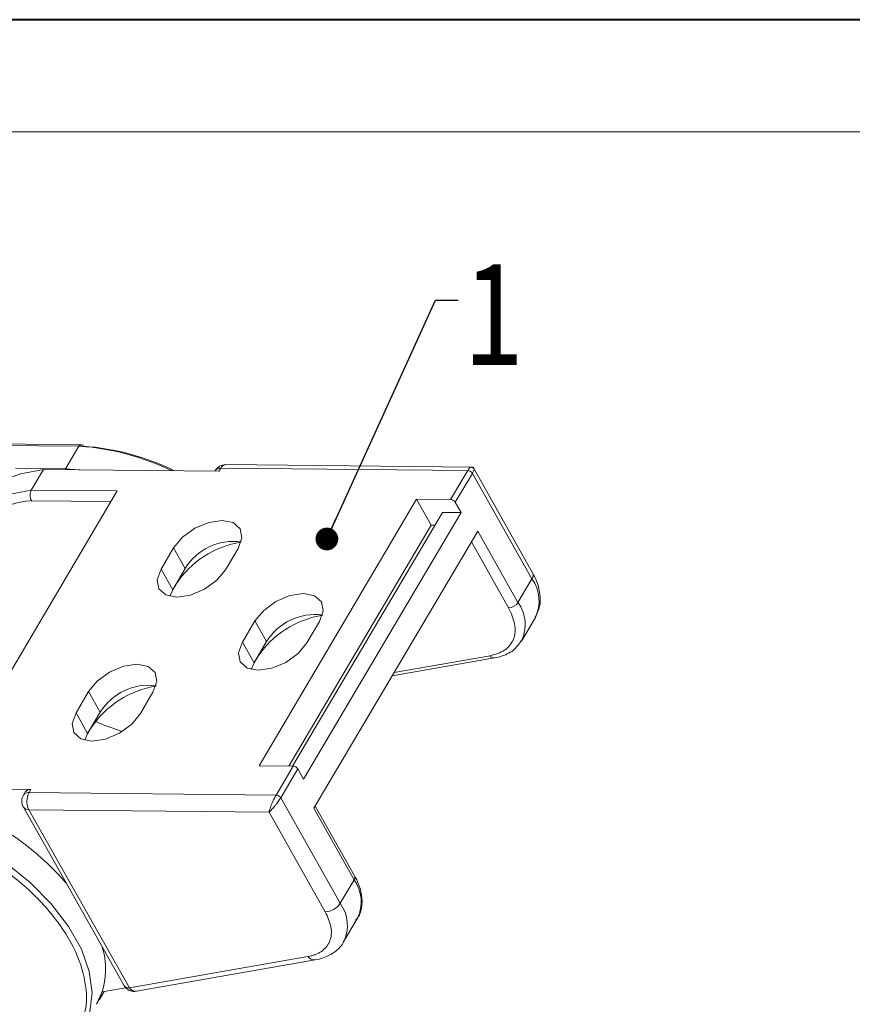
# Model space of a CAD drawing. Header units: millimetres. Extents: x 2934 to 3561, y -490 to -50.
# Tile 24 of 29: x 3329 to 3384, y -115 to -50. Entities that reach past the tile are written whole.
import ezdxf

# ---------------------------------------------------------------- set-up
doc = ezdxf.new("R2010")
doc.units = ezdxf.units.MM
doc.styles.get("Standard").update_dxf_attribs({"font": '仿宋_GB2312.ttf', "width": 0.8})
doc.dimstyles.new('副本 ISO-5', dxfattribs={"dimtxt": 3, "dimasz": 1.5, "dimexe": 1, "dimexo": 0.625, "dimgap": 0.5, "dimtad": 1, "dimtoh": 1, "dimdsep": 46, "dimtxsty": 'Standard', "dimcen": 2.5, "dimadec": 0, "dimazin": 0, "dimtfac": 1, "dimtmove": 0, "dimatfit": 3, "dimfxl": 0, "dimarcsym": 0})

msp = doc.modelspace()

# ---------------------------------------------------------------- linework, layer by layer
at = {"color": 7, "lineweight": 40}
msp.add_line((3555.317, -50.033), (2933.552, -50.033), dxfattribs=at)
at = {"color": 7, "lineweight": 13}
msp.add_line((3547.915, -57.435), (2970.561, -57.435), dxfattribs=at)
at = {"color": 7, "linetype": 'Continuous', "lineweight": 15}
for p, q in [((3333.122, -78.068), (3310.142, -77.84)), ((3310.018, -77.927), (3333, -78.155)), ((3332.998, -78.155), (3332.117, -79.647)), ((3333.072, -78.157), (3333, -78.155)), ((3332.117, -79.647), (3328.837, -79.614)), ((3330.667, -79.7), (3329.869, -81.05)), ((3342.24, -79.815), (3330.667, -79.7)), ((3332.117, -79.647), (3333.06, -79.723)), ((3341.994, -79.77), (3341.969, -79.812)), ((3342.362, -79.608), (3342.24, -79.815)), ((3358.644, -79.77), (3342.362, -79.608)), ((3358.976, -79.539), (3342.691, -79.377)), ((3357.516, -81.679), (3358.644, -79.77)), ((3362.921, -86.512), (3358.992, -79.548)), ((3357.822, -81.859), (3358.95, -79.95)), ((3362.877, -86.912), (3358.95, -79.95)), ((3335.54, -81.107), (3324.742, -99.383)), ((3329.869, -81.05), (3335.54, -81.107)), ((3329.886, -81.757), (3335.125, -81.81)), ((3344.889, -99.23), (3355.272, -81.656)), ((3355.272, -81.656), (3357.516, -81.679)), ((3355.272, -81.656), (3356.235, -83.363)), ((3358.203, -82.534), (3357.822, -81.859)), ((3356.978, -82.522), (3347.094, -99.252)), ((3358.203, -82.534), (3347.82, -100.108)), ((3358.203, -82.534), (3356.978, -82.522)), ((3346.849, -99.25), (3356.235, -83.363)), ((3348.501, -102.035), (3359.299, -83.758)), ((3356.48, -83.366), (3356.235, -83.363)), ((3359.299, -83.758), (3361.957, -88.469)), ((3338.426, -86.262), (3339.257, -84.856)), ((3340.025, -86.218), (3339.257, -84.856)), ((3343.502, -84.898), (3342.672, -86.304)), ((3361.341, -88.817), (3358.884, -84.461)), ((3339.195, -87.624), (3338.426, -86.262)), ((3340.025, -86.218), (3339.195, -87.624)), ((3339.402, -87.272), (3340.025, -86.218)), ((3361.957, -88.469), (3362.877, -86.912)), ((3339.195, -87.624), (3339, -88.054)), ((3339.18, -87.649), (3339.402, -87.272)), ((3362.183, -91.008), (3363.103, -89.451)), ((3343.787, -91.088), (3344.618, -89.682)), ((3344.618, -89.682), (3345.386, -91.044)), ((3348.863, -89.724), (3348.033, -91.13)), ((3344.556, -92.45), (3343.787, -91.088)), ((3345.386, -91.044), (3344.556, -92.45)), ((3344.763, -92.099), (3345.386, -91.044)), ((3344.541, -92.475), (3344.763, -92.099)), ((3353.658, -93.307), (3360.413, -92.12)), ((3353.785, -93.092), (3360.119, -91.979)), ((3344.556, -92.45), (3344.361, -92.88)), ((3332.819, -95.751), (3333.65, -94.346)), ((3333.65, -94.346), (3334.418, -95.708)), ((3337.895, -94.388), (3337.065, -95.794)), ((3333.588, -97.114), (3332.819, -95.751)), ((3334.418, -95.708), (3333.588, -97.114)), ((3333.796, -96.762), (3334.418, -95.708)), ((3333.588, -97.114), (3333.393, -97.544)), ((3333.573, -97.139), (3333.796, -96.762)), ((3347.134, -99.252), (3344.889, -99.23)), ((3346.006, -101.161), (3347.134, -99.252)), ((3346.312, -101.342), (3347.439, -99.433)), ((3347.82, -100.108), (3347.439, -99.433)), ((3320.616, -100.701), (3329.846, -100.793)), ((3329.478, -100.955), (3329.356, -101.162)), ((3329.846, -100.793), (3329.724, -101)), ((3329.724, -101), (3346.006, -101.161)), ((3346.312, -101.342), (3350.239, -108.304)), ((3351.186, -106.496), (3348.587, -101.889)), ((3329.348, -101.962), (3335.977, -113.712)), ((3329.712, -102.131), (3345.546, -102.288)), ((3336.341, -113.882), (3329.712, -102.131)), ((3345.546, -102.288), (3349.253, -108.86)), ((3351.159, -106.746), (3348.501, -102.035)), ((3350.239, -108.304), (3351.159, -106.746)), ((3350.464, -110.843), (3351.385, -109.285)), ((3348.111, -111.815), (3336.341, -113.882)), ((3336.812, -114.107), (3348.582, -112.04)), ((3334.181, -114.956), (3334.544, -114.145)), ((3334.359, -114.655), (3334.674, -114.122)), ((3334.544, -114.145), (3336.095, -113.872))]:
    msp.add_line(p, q, dxfattribs=at)
at = {"color": 7, "linetype": 'Continuous', "lineweight": 15, "flags": 128}
for points in [[(3333.122, -78.068), (3333.13, -78.068), (3333.137, -78.069)], [(3330.667, -79.7), (3329.161, -79.989), (3328.501, -80.228)], [(3327.703, -81.578), (3328.363, -81.34), (3329.869, -81.05)], [(3339.257, -84.856), (3339.832, -84.158), (3340.642, -83.569), (3341.565, -83.18), (3342.459, -83.049), (3343.189, -83.196), (3343.644, -83.599), (3343.754, -84.197), (3343.502, -84.898)], [(3342.672, -86.304), (3342.097, -87.002), (3341.286, -87.59), (3340.364, -87.979), (3339.469, -88.11), (3338.739, -87.963), (3338.284, -87.56), (3338.175, -86.963), (3338.426, -86.262)], [(3344.618, -89.682), (3345.193, -88.984), (3346.003, -88.396), (3346.926, -88.006), (3347.82, -87.875), (3348.55, -88.022), (3349.005, -88.425), (3349.115, -89.023), (3348.863, -89.724)], [(3348.033, -91.13), (3347.458, -91.828), (3346.647, -92.416), (3345.725, -92.805), (3344.83, -92.936), (3344.1, -92.789), (3343.645, -92.386), (3343.535, -91.789), (3343.787, -91.088)], [(3333.65, -94.346), (3334.225, -93.648), (3335.035, -93.059), (3335.958, -92.67), (3336.853, -92.539), (3337.583, -92.686), (3338.037, -93.089), (3338.147, -93.687), (3337.895, -94.388)], [(3337.065, -95.794), (3336.49, -96.491), (3335.68, -97.08), (3334.757, -97.469), (3333.862, -97.6), (3333.132, -97.453), (3332.678, -97.05), (3332.568, -96.452), (3332.819, -95.751)], [(3334.109, -96.304), (3334.678, -96.546), (3335.854, -96.976)], [(3318.91, -102.127), (3320.729, -102.345), (3322.627, -102.825), (3324.543, -103.551), (3326.415, -104.499), (3328.184, -105.639), (3329.792, -106.935), (3331.188, -108.344), (3332.327, -109.822), (3333.173, -111.321), (3333.697, -112.792), (3333.885, -114.19), (3333.728, -115.468), (3333.233, -116.585), (3332.415, -117.507), (3331.301, -118.202), (3329.926, -118.65), (3328.335, -118.834)]]:
    msp.add_lwpolyline(points, dxfattribs=at)
at = {"color": 7, "linetype": 'Continuous', "lineweight": 15}
for centre, radius, start, end in [((3333.123, -78.183), 0.115, 90.41048, 127.72776), ((3331.871, -94.804), 16.69, 64.14727, 85.87304), ((3332.13, -94.413), 16.297, 63.84172, 85.86059), ((3342.683, -80.177), 0.8, 89.43029, 149.42491), ((3342.319, -80.008), 0.402, 83.81002, 143.73472), ((3342.727, -79.777), 0.402, 95.12048, 155.04518), ((3358.623, -80.155), 0.386, 32.03308, 86.82212), ((3330.286, -87.812), 6.068, 93.77715, 122.16695), ((3357.495, -82.064), 0.386, 32.03308, 86.82212), ((3344.723, -90.764), 6.364, 99.32942, 146.72594), ((3343.208, -88.168), 3.733, 82.47722, 148.50097), ((3362.553, -86.674), 0.402, 323.80226, 23.7328), ((3360.861, -88.371), 2.489, 334.27921, 35.88817), ((3361.314, -88.049), 0.769, 272.03727, 326.81793), ((3359.936, -89.93), 2.494, 334.65059, 35.85302), ((3350.082, -95.587), 6.36, 98.92153, 146.73983), ((3348.569, -92.994), 3.733, 82.47722, 148.50097), ((3360.381, -91.811), 0.311, 212.74437, 276.00527), ((3339.114, -100.251), 6.36, 98.92153, 146.73983), ((3337.601, -97.658), 3.733, 82.47722, 148.50097), ((3347.112, -99.638), 0.386, 32.03308, 86.82212), ((3318.113, -119.189), 18.628, 41.00762, 85.03743), ((3330.045, -101.569), 0.8, 149.42491, 209.4276), ((3329.68, -101.4), 0.402, 83.81002, 143.73472), ((3329.803, -101.193), 0.402, 83.81002, 143.73472), ((3330.81, -101.576), 1.229, 152.03308, 206.82212), ((3345.984, -101.547), 0.386, 32.03308, 86.82212), ((3329.677, -101.73), 0.402, 215.1224, 275.05294), ((3350.956, -106.598), 0.251, 323.80226, 23.7328), ((3349.068, -108.212), 2.554, 335.14097, 35.02641), ((3349.209, -107.631), 1.23, 272.03727, 326.81793), ((3348.222, -109.763), 2.489, 334.30994, 35.88527), ((3329.738, -112.638), 5.027, 332.43955, 16.79973), ((3348.535, -111.535), 0.508, 213.44807, 275.31235), ((3336.673, -113.319), 0.8, 209.4276, 279.96061), ((3336.306, -113.481), 0.402, 215.1224, 275.05294), ((3336.759, -113.613), 0.497, 212.74177, 276.04025)]:
    msp.add_arc(centre, radius, start, end, dxfattribs=at)
for points, knots in [([(3333, -78.155), (3333.008, -78.145), (3333.027, -78.119), (3333.043, -78.102), (3333.053, -78.092)], [0, 0, 0, 0, 0.4174922, 1, 1, 1, 1]), ([(3333.181, -78.074), (3333.152, -78.07), (3333.112, -78.064), (3333.073, -78.08), (3333.059, -78.088), (3333.055, -78.091), (3333.053, -78.092)], [0, 0, 0, 0, 0.634246, 0.876281, 0.957117, 1, 1, 1, 1]), ([(3333.072, -78.157), (3333.089, -78.133), (3333.116, -78.097), (3333.158, -78.074), (3333.192, -78.068), (3333.226, -78.075), (3333.267, -78.098), (3333.291, -78.135), (3333.306, -78.159)], [0, 0, 0, 0, 0.239494, 0.368411, 0.500056, 0.631692, 0.760585, 1, 1, 1, 1]), ([(3333.197, -78.071), (3333.196, -78.071), (3333.195, -78.072), (3333.192, -78.072), (3333.189, -78.072), (3333.185, -78.072), (3333.179, -78.072), (3333.162, -78.07), (3333.149, -78.069), (3333.139, -78.068)], [0, 0, 0, 0, 0.146803, 0.207996, 0.264273, 0.319433, 0.377851, 0.519795, 1, 1, 1, 1]), ([(3358.644, -79.77), (3358.665, -79.736), (3358.706, -79.668), (3358.761, -79.595), (3358.809, -79.546), (3358.831, -79.54), (3358.842, -79.537)], [0, 0, 0, 0, 0.2309, 0.472317, 0.727718, 1, 1, 1, 1]), ([(3359.058, -79.665), (3359.046, -79.647), (3359.022, -79.61), (3358.969, -79.57), (3358.907, -79.543), (3358.864, -79.539), (3358.842, -79.537)], [0, 0, 0, 0, 0.245655, 0.499984, 0.754322, 1, 1, 1, 1]), ([(3358.95, -79.95), (3358.97, -79.916), (3359.009, -79.847), (3359.047, -79.764), (3359.066, -79.698), (3359.061, -79.676), (3359.058, -79.665)], [0, 0, 0, 0, 0.230917, 0.472332, 0.727715, 1, 1, 1, 1]), ([(3329.886, -81.757), (3329.884, -81.754), (3329.857, -81.711), (3329.814, -81.612), (3329.784, -81.445), (3329.789, -81.275), (3329.822, -81.14), (3329.856, -81.074), (3329.869, -81.05)], [0, 0, 0, 0, 0.01654, 0.231673, 0.446812, 0.661761, 0.876348, 1, 1, 1, 1]), ([(3363.091, -89.444), (3363.204, -89.213), (3363.439, -88.732), (3363.436, -87.878), (3363.241, -87.128), (3363.005, -86.674), (3362.921, -86.512)], [0, 0, 0, 0, 0.261498, 0.54418, 0.837113, 1, 1, 1, 1]), ([(3360.119, -91.979), (3360.462, -91.88), (3361.168, -91.674), (3361.732, -90.917), (3361.843, -89.926), (3361.505, -89.179), (3361.341, -88.817)], [0, 0, 0, 0, 0.242418, 0.5, 0.757582, 1, 1, 1, 1]), ([(3360.413, -92.12), (3360.584, -92.082), (3361.075, -91.971), (3361.732, -91.629), (3362.035, -91.186), (3362.172, -90.986)], [0, 0, 0, 0, 0.226767, 0.649446, 1, 1, 1, 1]), ([(3345.546, -102.288), (3345.567, -102.21), (3345.608, -102.052), (3345.707, -101.785), (3345.8, -101.566), (3345.87, -101.413), (3345.94, -101.275), (3345.984, -101.199), (3346.006, -101.161)], [0, 0, 0, 0, 0.260385, 0.529803, 0.657828, 0.777907, 0.891421, 1, 1, 1, 1]), ([(3345.546, -102.288), (3345.607, -102.23), (3345.727, -102.117), (3345.913, -101.901), (3346.057, -101.718), (3346.156, -101.582), (3346.243, -101.454), (3346.289, -101.379), (3346.312, -101.342)], [0, 0, 0, 0, 0.271084, 0.529812, 0.657846, 0.777927, 0.891434, 1, 1, 1, 1]), ([(3333.047, -116.101), (3333.131, -115.979), (3333.569, -115.345), (3333.547, -113.761), (3332.932, -111.505), (3331.412, -109.115), (3329.224, -106.836), (3327.387, -105.621), (3326.488, -105.026)], [0, 0, 0, 0, 0.044774, 0.232589, 0.420404, 0.616295, 0.812185, 1, 1, 1, 1]), ([(3351.241, -109.428), (3351.315, -109.345), (3351.568, -109.061), (3351.705, -108.398), (3351.648, -107.544), (3351.406, -106.897), (3351.215, -106.549), (3351.186, -106.496)], [0, 0, 0, 0, 0.113441, 0.389652, 0.664695, 0.949835, 1, 1, 1, 1]), ([(3349.253, -108.86), (3349.407, -109.197), (3349.723, -109.894), (3349.653, -110.513), (3349.544, -110.792), (3349.537, -110.811), (3349.424, -111.08), (3349.144, -111.414), (3348.736, -111.629), (3348.513, -111.714), (3348.358, -111.765), (3348.196, -111.798), (3348.111, -111.815)], [0, 0, 0, 0, 0.242118, 0.499381, 0.500044, 0.504745, 0.517347, 0.75691, 0.878377, 0.884537, 0.938971, 1, 1, 1, 1]), ([(3348.582, -112.04), (3348.766, -112), (3349.244, -111.894), (3349.88, -111.53), (3350.338, -111.136), (3350.443, -110.861), (3350.452, -110.836)], [0, 0, 0, 0, 0.2332446, 0.6063054, 0.9639244, 1, 1, 1, 1])]:
    msp.add_open_spline(points, degree=3, knots=knots, dxfattribs=at)

# ---------------------------------------------------------------- texts
at = {"color": 5, "lineweight": 9, "insert": (3358.512, -65.977), "char_height": 6.825, "width": 4.26575, "attachment_point": 1}
msp.add_mtext('1', dxfattribs=at)

# ---------------------------------------------------------------- leaders
at = {"color": 5, "lineweight": 9, "annotation_type": 0, "has_hookline": 1, "hookline_direction": 0, "text_width": 2.125}
msp.add_leader([(3349.357, -84.279), (3356.512, -68.536), (3358.012, -68.536)], dimstyle='副本 ISO-5', override={"dimgap": 0.5, "dimtad": 0, "dimldrblk": 'Dot'}, dxfattribs=at)

doc.saveas('drawing.dxf')
